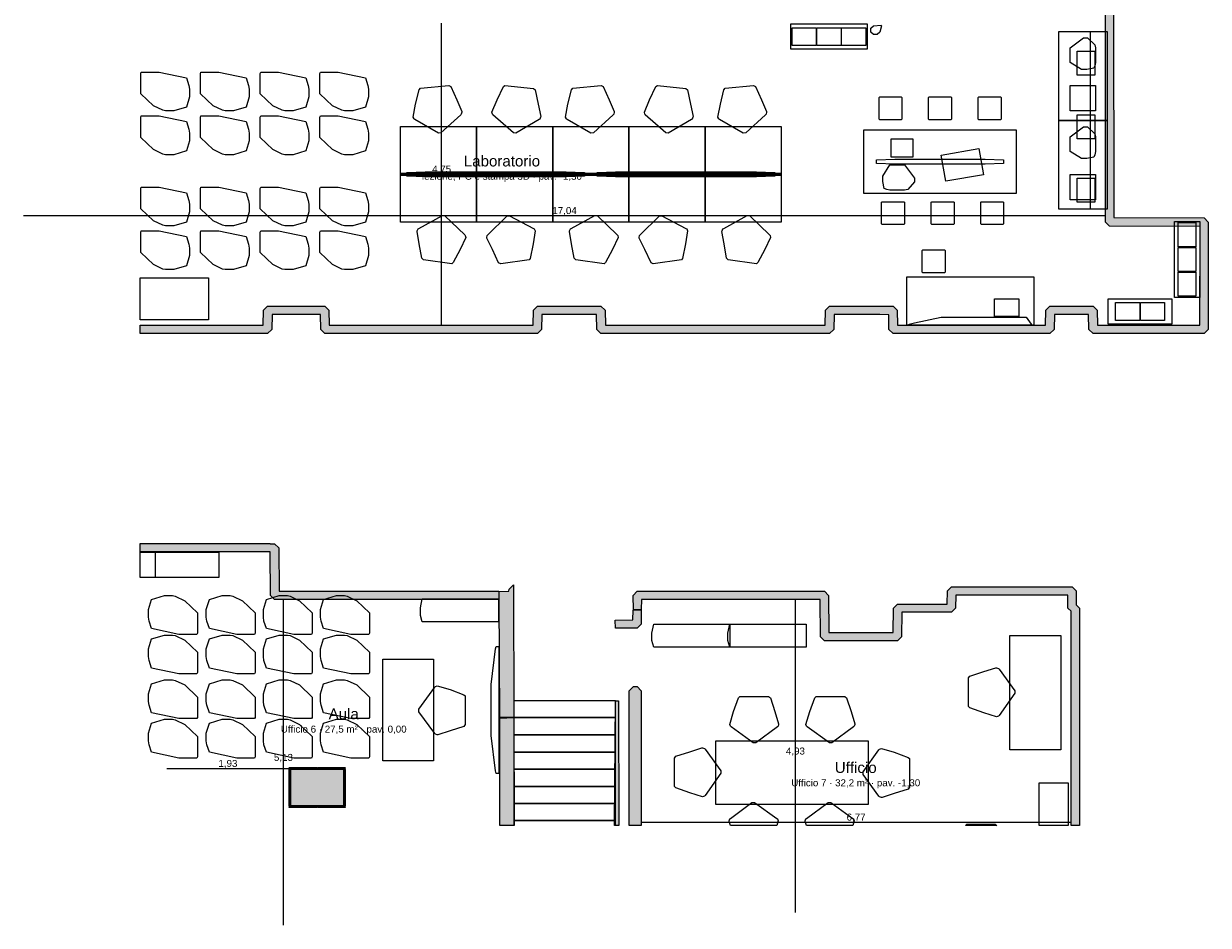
# Model space of a CAD drawing. Header units: millimetres. Extents: x -18533 to 137888, y -83624 to 7711.
# Tile 1 of 40: x -18533 to 125, y -83624 to -69428. Entities that reach past the tile are written whole.
import ezdxf
from ezdxf.enums import TextEntityAlignment as Align

# ---------------------------------------------------------------- set-up
doc = ezdxf.new("R2010")
doc.units = ezdxf.units.MM
for name, color, linetype in [('A-ARREDI', 9, 'Continuous'), ('A-MISURE', 40, 'Continuous'), ('A-MURI-ESISTENTI', 7, 'Continuous'), ('A-PILASTRI', 8, 'Continuous'), ('A-SCALE', 8, 'Continuous'), ('A-TESTI', 7, 'Continuous')]:
    doc.layers.add(name, color=color, linetype=linetype)
doc.styles.add('VISIO', font='arial.ttf')

msp = doc.modelspace()

# ---------------------------------------------------------------- hatches: boundary and pattern name
at = {"layer": 'A-MURI-ESISTENTI'}
for points in [[(-14760, -74175), (-14755, -73940), (-14690, -73875), (-13790, -73875), (-13725, -73940), (-13720, -74175), (-10510, -74175), (-10505, -73940), (-10440, -73875), (-9440, -73875), (-9375, -73940), (-9370, -74175), (-5910, -74175), (-5905, -73940), (-5840, -73875), (-4840, -73875), (-4775, -73940), (-4770, -74175), (-2440, -74175), (-2435, -73940), (-2370, -73875), (-1690, -73875), (-1625, -73940), (-1620, -74175), (-10, -74175), (-5, -72620), (-1430, -72615), (-1495, -72550), (-1495, -69220), (-1370, -69095), (-1365, -72480), (60, -72485), (125, -72550), (125, -74240), (60, -74305), (-1690, -74305), (-1755, -74240), (-1760, -74005), (-2300, -74005), (-2305, -74240), (-2370, -74305), (-4840, -74305), (-4905, -74240), (-4905, -74010), (-5050, -74005), (-5770, -74005), (-5775, -74240), (-5840, -74305), (-9440, -74305), (-9505, -74240), (-9510, -74005), (-10370, -74005), (-10375, -74240), (-10440, -74305), (-13790, -74305), (-13855, -74240), (-13860, -74005), (-14620, -74005), (-14625, -74240), (-14690, -74305), (-16700, -74305), (-16700, -74175), (-14760, -74175)], [(-14650, -77611), (-14650, -77615), (-14580, -77615), (-14515, -77680), (-14510, -78365), (-11050, -78365), (-11050, -78495), (-14580, -78495), (-14645, -78430), (-14650, -77745), (-16700, -77745), (-16700, -77611), (-14650, -77611)], [(-11035, -80350), (-11045, -78490), (-11045, -78370), (-10890, -78365), (-10885, -78330), (-10820, -78265), (-10814, -80354), (-11035, -80350)], [(-2035, -78680), (-2085, -78630), (-2090, -78425), (-3850, -78425), (-3855, -78630), (-3920, -78695), (-4700, -78695), (-4705, -79080), (-4770, -79145), (-5920, -79145), (-5985, -79080), (-5990, -78495), (-8800, -78495), (-8805, -78650), (-8930, -78655), (-8935, -78430), (-8870, -78365), (-5920, -78365), (-5855, -78430), (-5850, -79015), (-4840, -79015), (-4835, -78630), (-4770, -78565), (-3990, -78565), (-3985, -78360), (-3920, -78295), (-2020, -78295), (-1955, -78360), (-1955, -78580), (-1905, -78630), (-1905, -82050), (-2035, -82050), (-2035, -78680)], [(-9210, -78945), (-9215, -78820), (-8940, -78815), (-8935, -78660), (-8810, -78655), (-8805, -78880), (-8870, -78945), (-9210, -78945)], [(-8995, -79930), (-8930, -79865), (-8870, -79865), (-8805, -79930), (-8808, -82050), (-8995, -82050), (-8995, -79930)], [(-9214, -80088), (-9163, -80088), (-9158, -82050), (-9227, -82050), (-9214, -80088)], [(-11035, -80360), (-10814, -80354), (-10809, -82050), (-11035, -82050), (-11035, -80360)]]:
    msp.add_hatch(color=7, dxfattribs=at).paths.add_polyline_path(points)
at = {"layer": 'A-PILASTRI'}
for points in [[(-14351, -81157), (-14351, -81143), (-14347, -81139), (-13917, -81139), (-13913, -81143), (-13913, -81157), (-14351, -81157)], [(-13907, -81157), (-13907, -81143), (-13903, -81139), (-13473, -81139), (-13469, -81143), (-13469, -81157), (-13907, -81157)], [(-14333, -81745), (-14347, -81745), (-14351, -81741), (-14351, -81169), (-14347, -81165), (-14333, -81165), (-14333, -81745)], [(-14325, -81745), (-14325, -81165), (-13495, -81165), (-13495, -81745), (-14325, -81745)], [(-13487, -81165), (-13473, -81165), (-13469, -81169), (-13469, -81741), (-13473, -81745), (-13487, -81745), (-13487, -81165)], [(-13913, -81753), (-13913, -81767), (-13917, -81771), (-14347, -81771), (-14351, -81767), (-14351, -81753), (-13913, -81753)], [(-13469, -81753), (-13469, -81767), (-13473, -81771), (-13903, -81771), (-13907, -81767), (-13907, -81753), (-13469, -81753)]]:
    msp.add_hatch(color=8, dxfattribs=at).paths.add_polyline_path(points)

# ---------------------------------------------------------------- linework, layer by layer
at = {"layer": 'A-ARREDI'}
for points in [[(-5250, -69830), (-6450, -69830), (-6450, -69430), (-5250, -69430), (-5250, -69830)], [(-5250, -69830), (-6450, -69830), (-6450, -69430), (-5250, -69430), (-5250, -69830)], [(-6050, -69770), (-6430, -69770), (-6430, -69490), (-6050, -69490), (-6050, -69770)], [(-6050, -69770), (-6430, -69770), (-6430, -69490), (-6050, -69490), (-6050, -69770)], [(-6050, -69770), (-6430, -69770), (-6430, -69490), (-6050, -69490), (-6050, -69770)], [(-6050, -69770), (-6430, -69770), (-6430, -69490), (-6050, -69490), (-6050, -69770)], [(-5660, -69770), (-6040, -69770), (-6040, -69490), (-5660, -69490), (-5660, -69770)], [(-5660, -69770), (-6040, -69770), (-6040, -69490), (-5660, -69490), (-5660, -69770)], [(-5660, -69770), (-6040, -69770), (-6040, -69490), (-5660, -69490), (-5660, -69770)], [(-5660, -69770), (-6040, -69770), (-6040, -69490), (-5660, -69490), (-5660, -69770)], [(-5270, -69770), (-5650, -69770), (-5650, -69490), (-5270, -69490), (-5270, -69770)], [(-5270, -69770), (-5650, -69770), (-5650, -69490), (-5270, -69490), (-5270, -69770)], [(-5270, -69770), (-5650, -69770), (-5650, -69490), (-5270, -69490), (-5270, -69770)], [(-5270, -69770), (-5650, -69770), (-5650, -69490), (-5270, -69490), (-5270, -69770)], [(-5190, -69560), (-5190, -69500), (-5150, -69460), (-5030, -69450), (-5020, -69460), (-5050, -69560), (-5090, -69600), (-5150, -69600), (-5190, -69560)], [(-5190, -69560), (-5190, -69500), (-5150, -69460), (-5030, -69450), (-5020, -69460), (-5050, -69560), (-5090, -69600), (-5150, -69600), (-5190, -69560)], [(-1470, -69550), (-1470, -70950), (-2230, -70950), (-2230, -69550), (-1470, -69550)], [(-1470, -69550), (-1470, -70950), (-2230, -70950), (-2230, -69550), (-1470, -69550)], [(-1470, -69550), (-1470, -72350), (-1730, -72350), (-1730, -69550), (-1470, -69550)], [(-1470, -69550), (-1470, -72350), (-1730, -72350), (-1730, -69550), (-1470, -69550)], [(-1660, -70090), (-1680, -70130), (-1790, -70150), (-1870, -70150), (-2050, -70040), (-2050, -69810), (-1840, -69650), (-1780, -69650), (-1660, -69760), (-1650, -69810), (-1650, -70040), (-1660, -70090)], [(-1660, -70090), (-1680, -70130), (-1790, -70150), (-1870, -70150), (-2050, -70040), (-2050, -69810), (-1840, -69650), (-1780, -69650), (-1660, -69760), (-1650, -69810), (-1650, -70040), (-1660, -70090)], [(-1940, -70240), (-1940, -69860), (-1660, -69860), (-1660, -70240), (-1940, -70240)], [(-1940, -70240), (-1940, -69860), (-1660, -69860), (-1660, -70240), (-1940, -70240)], [(-15970, -70740), (-16170, -70800), (-16300, -70800), (-16340, -70790), (-16490, -70720), (-16690, -70530), (-16690, -70210), (-16680, -70190), (-16400, -70190), (-15970, -70280), (-15930, -70400), (-15920, -70460), (-15920, -70580), (-15970, -70740)], [(-15970, -70740), (-16170, -70800), (-16300, -70800), (-16340, -70790), (-16490, -70720), (-16690, -70530), (-16690, -70210), (-16680, -70190), (-16400, -70190), (-15970, -70280), (-15930, -70400), (-15920, -70460), (-15920, -70580), (-15970, -70740)], [(-15030, -70740), (-15230, -70800), (-15360, -70800), (-15400, -70790), (-15550, -70720), (-15750, -70530), (-15750, -70210), (-15740, -70190), (-15460, -70190), (-15030, -70280), (-14990, -70400), (-14980, -70460), (-14980, -70580), (-15030, -70740)], [(-15030, -70740), (-15230, -70800), (-15360, -70800), (-15400, -70790), (-15550, -70720), (-15750, -70530), (-15750, -70210), (-15740, -70190), (-15460, -70190), (-15030, -70280), (-14990, -70400), (-14980, -70460), (-14980, -70580), (-15030, -70740)], [(-14090, -70740), (-14290, -70800), (-14420, -70800), (-14460, -70790), (-14610, -70720), (-14810, -70530), (-14810, -70210), (-14800, -70190), (-14520, -70190), (-14090, -70280), (-14050, -70400), (-14040, -70460), (-14040, -70580), (-14090, -70740)], [(-14090, -70740), (-14290, -70800), (-14420, -70800), (-14460, -70790), (-14610, -70720), (-14810, -70530), (-14810, -70210), (-14800, -70190), (-14520, -70190), (-14090, -70280), (-14050, -70400), (-14040, -70460), (-14040, -70580), (-14090, -70740)], [(-13150, -70740), (-13350, -70800), (-13480, -70800), (-13520, -70790), (-13670, -70720), (-13870, -70530), (-13870, -70210), (-13860, -70190), (-13580, -70190), (-13150, -70280), (-13110, -70400), (-13100, -70460), (-13100, -70580), (-13150, -70740)], [(-13150, -70740), (-13350, -70800), (-13480, -70800), (-13520, -70790), (-13670, -70720), (-13870, -70530), (-13870, -70210), (-13860, -70190), (-13580, -70190), (-13150, -70280), (-13110, -70400), (-13100, -70460), (-13100, -70580), (-13150, -70740)], [(-11806, -70415), (-11713, -70626), (-11634, -70809), (-11633, -70819), (-11640, -70850), (-11648, -70861), (-11960, -71145), (-12000, -71149), (-12374, -70937), (-12385, -70928), (-12399, -70899), (-12360, -70694), (-12303, -70467), (-12285, -70445), (-11838, -70398), (-11806, -70415)], [(-11806, -70415), (-11713, -70626), (-11634, -70809), (-11633, -70819), (-11640, -70850), (-11648, -70861), (-11960, -71145), (-12000, -71149), (-12374, -70937), (-12385, -70928), (-12399, -70899), (-12360, -70694), (-12303, -70467), (-12285, -70445), (-11838, -70398), (-11806, -70415)], [(-10477, -70469), (-10430, -70695), (-10390, -70890), (-10392, -70900), (-10405, -70929), (-10416, -70938), (-10780, -71151), (-10820, -71147), (-11142, -70862), (-11151, -70851), (-11157, -70820), (-11077, -70627), (-10974, -70417), (-10952, -70399), (-10505, -70446), (-10477, -70469)], [(-10477, -70469), (-10430, -70695), (-10390, -70890), (-10392, -70900), (-10405, -70929), (-10416, -70938), (-10780, -71151), (-10820, -71147), (-11142, -70862), (-11151, -70851), (-11157, -70820), (-11077, -70627), (-10974, -70417), (-10952, -70399), (-10505, -70446), (-10477, -70469)], [(-9406, -70415), (-9313, -70626), (-9234, -70809), (-9233, -70819), (-9240, -70850), (-9248, -70861), (-9560, -71145), (-9600, -71149), (-9974, -70937), (-9985, -70928), (-9999, -70899), (-9960, -70694), (-9903, -70467), (-9885, -70445), (-9438, -70398), (-9406, -70415)], [(-9406, -70415), (-9313, -70626), (-9234, -70809), (-9233, -70819), (-9240, -70850), (-9248, -70861), (-9560, -71145), (-9600, -71149), (-9974, -70937), (-9985, -70928), (-9999, -70899), (-9960, -70694), (-9903, -70467), (-9885, -70445), (-9438, -70398), (-9406, -70415)], [(-8077, -70469), (-8030, -70695), (-7990, -70890), (-7992, -70900), (-8005, -70929), (-8016, -70938), (-8380, -71151), (-8420, -71147), (-8742, -70862), (-8751, -70851), (-8757, -70820), (-8677, -70627), (-8574, -70417), (-8552, -70399), (-8105, -70446), (-8077, -70469)], [(-8077, -70469), (-8030, -70695), (-7990, -70890), (-7992, -70900), (-8005, -70929), (-8016, -70938), (-8380, -71151), (-8420, -71147), (-8742, -70862), (-8751, -70851), (-8757, -70820), (-8677, -70627), (-8574, -70417), (-8552, -70399), (-8105, -70446), (-8077, -70469)], [(-7006, -70415), (-6913, -70626), (-6834, -70809), (-6833, -70819), (-6840, -70850), (-6848, -70861), (-7160, -71145), (-7200, -71149), (-7574, -70937), (-7585, -70928), (-7599, -70899), (-7560, -70694), (-7503, -70467), (-7485, -70445), (-7038, -70398), (-7006, -70415)], [(-7006, -70415), (-6913, -70626), (-6834, -70809), (-6833, -70819), (-6840, -70850), (-6848, -70861), (-7160, -71145), (-7200, -71149), (-7574, -70937), (-7585, -70928), (-7599, -70899), (-7560, -70694), (-7503, -70467), (-7485, -70445), (-7038, -70398), (-7006, -70415)], [(-1650, -70800), (-2050, -70800), (-2050, -70400), (-1650, -70400), (-1650, -70800)], [(-1650, -70800), (-2050, -70800), (-2050, -70400), (-1650, -70400), (-1650, -70800)], [(-5060, -70930), (-5060, -70590), (-5050, -70580), (-4710, -70580), (-4700, -70590), (-4700, -70930), (-4710, -70940), (-5050, -70940), (-5060, -70930)], [(-5060, -70930), (-5060, -70590), (-5050, -70580), (-4710, -70580), (-4700, -70590), (-4700, -70930), (-4710, -70940), (-5050, -70940), (-5060, -70930)], [(-4280, -70930), (-4280, -70590), (-4270, -70580), (-3930, -70580), (-3920, -70590), (-3920, -70930), (-3930, -70940), (-4270, -70940), (-4280, -70930)], [(-4280, -70930), (-4280, -70590), (-4270, -70580), (-3930, -70580), (-3920, -70590), (-3920, -70930), (-3930, -70940), (-4270, -70940), (-4280, -70930)], [(-3500, -70930), (-3500, -70590), (-3490, -70580), (-3150, -70580), (-3140, -70590), (-3140, -70930), (-3150, -70940), (-3490, -70940), (-3500, -70930)], [(-3500, -70930), (-3500, -70590), (-3490, -70580), (-3150, -70580), (-3140, -70590), (-3140, -70930), (-3150, -70940), (-3490, -70940), (-3500, -70930)], [(-15970, -71430), (-16170, -71490), (-16300, -71490), (-16340, -71480), (-16490, -71410), (-16690, -71220), (-16690, -70900), (-16680, -70880), (-16400, -70880), (-15970, -70970), (-15930, -71090), (-15920, -71150), (-15920, -71270), (-15970, -71430)], [(-15970, -71430), (-16170, -71490), (-16300, -71490), (-16340, -71480), (-16490, -71410), (-16690, -71220), (-16690, -70900), (-16680, -70880), (-16400, -70880), (-15970, -70970), (-15930, -71090), (-15920, -71150), (-15920, -71270), (-15970, -71430)], [(-15030, -71430), (-15230, -71490), (-15360, -71490), (-15400, -71480), (-15550, -71410), (-15750, -71220), (-15750, -70900), (-15740, -70880), (-15460, -70880), (-15030, -70970), (-14990, -71090), (-14980, -71150), (-14980, -71270), (-15030, -71430)], [(-15030, -71430), (-15230, -71490), (-15360, -71490), (-15400, -71480), (-15550, -71410), (-15750, -71220), (-15750, -70900), (-15740, -70880), (-15460, -70880), (-15030, -70970), (-14990, -71090), (-14980, -71150), (-14980, -71270), (-15030, -71430)], [(-14090, -71430), (-14290, -71490), (-14420, -71490), (-14460, -71480), (-14610, -71410), (-14810, -71220), (-14810, -70900), (-14800, -70880), (-14520, -70880), (-14090, -70970), (-14050, -71090), (-14040, -71150), (-14040, -71270), (-14090, -71430)], [(-14090, -71430), (-14290, -71490), (-14420, -71490), (-14460, -71480), (-14610, -71410), (-14810, -71220), (-14810, -70900), (-14800, -70880), (-14520, -70880), (-14090, -70970), (-14050, -71090), (-14040, -71150), (-14040, -71270), (-14090, -71430)], [(-13150, -71430), (-13350, -71490), (-13480, -71490), (-13520, -71480), (-13670, -71410), (-13870, -71220), (-13870, -70900), (-13860, -70880), (-13580, -70880), (-13150, -70970), (-13110, -71090), (-13100, -71150), (-13100, -71270), (-13150, -71430)], [(-13150, -71430), (-13350, -71490), (-13480, -71490), (-13520, -71480), (-13670, -71410), (-13870, -71220), (-13870, -70900), (-13860, -70880), (-13580, -70880), (-13150, -70970), (-13110, -71090), (-13100, -71150), (-13100, -71270), (-13150, -71430)], [(-1940, -71240), (-1940, -70860), (-1660, -70860), (-1660, -71240), (-1940, -71240)], [(-1940, -71240), (-1940, -70860), (-1660, -70860), (-1660, -71240), (-1940, -71240)], [(-11400, -71805), (-12600, -71805), (-12600, -71045), (-11400, -71045), (-11400, -71805)], [(-11400, -71805), (-12600, -71805), (-12600, -71045), (-11400, -71045), (-11400, -71805)], [(-10200, -71805), (-11400, -71805), (-11400, -71045), (-10200, -71045), (-10200, -71805)], [(-10200, -71805), (-11400, -71805), (-11400, -71045), (-10200, -71045), (-10200, -71805)], [(-9000, -71805), (-10200, -71805), (-10200, -71045), (-9000, -71045), (-9000, -71805)], [(-9000, -71805), (-10200, -71805), (-10200, -71045), (-9000, -71045), (-9000, -71805)], [(-7800, -71805), (-9000, -71805), (-9000, -71045), (-7800, -71045), (-7800, -71805)], [(-7800, -71805), (-9000, -71805), (-9000, -71045), (-7800, -71045), (-7800, -71805)], [(-6600, -71805), (-7800, -71805), (-7800, -71045), (-6600, -71045), (-6600, -71805)], [(-6600, -71805), (-7800, -71805), (-7800, -71045), (-6600, -71045), (-6600, -71805)], [(-1470, -70950), (-1470, -72350), (-2230, -72350), (-2230, -70950), (-1470, -70950)], [(-1470, -70950), (-1470, -72350), (-2230, -72350), (-2230, -70950), (-1470, -70950)], [(-1660, -71490), (-1680, -71530), (-1790, -71550), (-1870, -71550), (-2050, -71440), (-2050, -71210), (-1840, -71050), (-1780, -71050), (-1660, -71160), (-1650, -71210), (-1650, -71440), (-1660, -71490)], [(-1660, -71490), (-1680, -71530), (-1790, -71550), (-1870, -71550), (-2050, -71440), (-2050, -71210), (-1840, -71050), (-1780, -71050), (-1660, -71160), (-1650, -71210), (-1650, -71440), (-1660, -71490)], [(-5300, -71100), (-2900, -71100), (-2900, -72100), (-5300, -72100), (-5300, -71100)], [(-5300, -71100), (-2900, -71100), (-2900, -72100), (-5300, -72100), (-5300, -71100)], [(-4530, -71530), (-4870, -71530), (-4870, -71240), (-4530, -71240), (-4530, -71530)], [(-4530, -71530), (-4870, -71530), (-4870, -71240), (-4530, -71240), (-4530, -71530)], [(-4082, -71495), (-3491, -71391), (-3418, -71805), (-4009, -71909), (-4082, -71495)], [(-4082, -71495), (-3491, -71391), (-3418, -71805), (-4009, -71909), (-4082, -71495)], [(-5100, -71630), (-5100, -71570), (-4810, -71560), (-3390, -71560), (-3100, -71570), (-3100, -71630), (-3390, -71640), (-4810, -71640), (-5100, -71630)], [(-5100, -71630), (-5100, -71570), (-4810, -71560), (-3390, -71560), (-3100, -71570), (-3100, -71630), (-3390, -71640), (-4810, -71640), (-5100, -71630)], [(-12600, -71780), (-11400, -71780), (-11400, -71820), (-12600, -71820), (-12600, -71780)], [(-12600, -71780), (-11400, -71780), (-11400, -71820), (-12600, -71820), (-12600, -71780)], [(-12600, -71795), (-11400, -71795), (-11400, -72555), (-12600, -72555), (-12600, -71795)], [(-12600, -71795), (-11400, -71795), (-11400, -72555), (-12600, -72555), (-12600, -71795)], [(-12500, -71830), (-12500, -71770), (-12210, -71760), (-9990, -71760), (-9700, -71770), (-9700, -71830), (-9990, -71840), (-12210, -71840), (-12500, -71830)], [(-12500, -71830), (-12500, -71770), (-12210, -71760), (-9990, -71760), (-9700, -71770), (-9700, -71830), (-9990, -71840), (-12210, -71840), (-12500, -71830)], [(-11400, -71780), (-10200, -71780), (-10200, -71820), (-11400, -71820), (-11400, -71780)], [(-11400, -71780), (-10200, -71780), (-10200, -71820), (-11400, -71820), (-11400, -71780)], [(-11400, -71795), (-10200, -71795), (-10200, -72555), (-11400, -72555), (-11400, -71795)], [(-11400, -71795), (-10200, -71795), (-10200, -72555), (-11400, -72555), (-11400, -71795)], [(-10200, -71780), (-9000, -71780), (-9000, -71820), (-10200, -71820), (-10200, -71780)], [(-10200, -71780), (-9000, -71780), (-9000, -71820), (-10200, -71820), (-10200, -71780)], [(-10200, -71795), (-9000, -71795), (-9000, -72555), (-10200, -72555), (-10200, -71795)], [(-10200, -71795), (-9000, -71795), (-9000, -72555), (-10200, -72555), (-10200, -71795)], [(-9500, -71830), (-9500, -71770), (-9210, -71760), (-6990, -71760), (-6700, -71770), (-6700, -71830), (-6990, -71840), (-9210, -71840), (-9500, -71830)], [(-9500, -71830), (-9500, -71770), (-9210, -71760), (-6990, -71760), (-6700, -71770), (-6700, -71830), (-6990, -71840), (-9210, -71840), (-9500, -71830)], [(-9000, -71780), (-7800, -71780), (-7800, -71820), (-9000, -71820), (-9000, -71780)], [(-9000, -71780), (-7800, -71780), (-7800, -71820), (-9000, -71820), (-9000, -71780)], [(-9000, -71795), (-7800, -71795), (-7800, -72555), (-9000, -72555), (-9000, -71795)], [(-9000, -71795), (-7800, -71795), (-7800, -72555), (-9000, -72555), (-9000, -71795)], [(-7800, -71780), (-6600, -71780), (-6600, -71820), (-7800, -71820), (-7800, -71780)], [(-7800, -71780), (-6600, -71780), (-6600, -71820), (-7800, -71820), (-7800, -71780)], [(-7800, -71795), (-6600, -71795), (-6600, -72555), (-7800, -72555), (-7800, -71795)], [(-7800, -71795), (-6600, -71795), (-6600, -72555), (-7800, -72555), (-7800, -71795)], [(-4940, -72040), (-4980, -72020), (-5000, -71910), (-5000, -71830), (-4890, -71650), (-4660, -71650), (-4500, -71860), (-4500, -71920), (-4610, -72040), (-4660, -72050), (-4890, -72050), (-4940, -72040)], [(-4940, -72040), (-4980, -72020), (-5000, -71910), (-5000, -71830), (-4890, -71650), (-4660, -71650), (-4500, -71860), (-4500, -71920), (-4610, -72040), (-4660, -72050), (-4890, -72050), (-4940, -72040)], [(-1650, -72200), (-2050, -72200), (-2050, -71800), (-1650, -71800), (-1650, -72200)], [(-1650, -72200), (-2050, -72200), (-2050, -71800), (-1650, -71800), (-1650, -72200)], [(-15970, -72550), (-16170, -72610), (-16300, -72610), (-16340, -72600), (-16490, -72530), (-16690, -72340), (-16690, -72020), (-16680, -72000), (-16400, -72000), (-15970, -72090), (-15930, -72210), (-15920, -72270), (-15920, -72390), (-15970, -72550)], [(-15970, -72550), (-16170, -72610), (-16300, -72610), (-16340, -72600), (-16490, -72530), (-16690, -72340), (-16690, -72020), (-16680, -72000), (-16400, -72000), (-15970, -72090), (-15930, -72210), (-15920, -72270), (-15920, -72390), (-15970, -72550)], [(-15030, -72550), (-15230, -72610), (-15360, -72610), (-15400, -72600), (-15550, -72530), (-15750, -72340), (-15750, -72020), (-15740, -72000), (-15460, -72000), (-15030, -72090), (-14990, -72210), (-14980, -72270), (-14980, -72390), (-15030, -72550)], [(-15030, -72550), (-15230, -72610), (-15360, -72610), (-15400, -72600), (-15550, -72530), (-15750, -72340), (-15750, -72020), (-15740, -72000), (-15460, -72000), (-15030, -72090), (-14990, -72210), (-14980, -72270), (-14980, -72390), (-15030, -72550)], [(-14090, -72550), (-14290, -72610), (-14420, -72610), (-14460, -72600), (-14610, -72530), (-14810, -72340), (-14810, -72020), (-14800, -72000), (-14520, -72000), (-14090, -72090), (-14050, -72210), (-14040, -72270), (-14040, -72390), (-14090, -72550)], [(-14090, -72550), (-14290, -72610), (-14420, -72610), (-14460, -72600), (-14610, -72530), (-14810, -72340), (-14810, -72020), (-14800, -72000), (-14520, -72000), (-14090, -72090), (-14050, -72210), (-14040, -72270), (-14040, -72390), (-14090, -72550)], [(-13150, -72550), (-13350, -72610), (-13480, -72610), (-13520, -72600), (-13670, -72530), (-13870, -72340), (-13870, -72020), (-13860, -72000), (-13580, -72000), (-13150, -72090), (-13110, -72210), (-13100, -72270), (-13100, -72390), (-13150, -72550)], [(-13150, -72550), (-13350, -72610), (-13480, -72610), (-13520, -72600), (-13670, -72530), (-13870, -72340), (-13870, -72020), (-13860, -72000), (-13580, -72000), (-13150, -72090), (-13110, -72210), (-13100, -72270), (-13100, -72390), (-13150, -72550)], [(-1940, -72240), (-1940, -71860), (-1660, -71860), (-1660, -72240), (-1940, -72240)], [(-1940, -72240), (-1940, -71860), (-1660, -71860), (-1660, -72240), (-1940, -72240)], [(-5020, -72580), (-5020, -72240), (-5010, -72230), (-4670, -72230), (-4660, -72240), (-4660, -72580), (-4670, -72590), (-5010, -72590), (-5020, -72580)], [(-5020, -72580), (-5020, -72240), (-5010, -72230), (-4670, -72230), (-4660, -72240), (-4660, -72580), (-4670, -72590), (-5010, -72590), (-5020, -72580)], [(-4240, -72580), (-4240, -72240), (-4230, -72230), (-3890, -72230), (-3880, -72240), (-3880, -72580), (-3890, -72590), (-4230, -72590), (-4240, -72580)], [(-4240, -72580), (-4240, -72240), (-4230, -72230), (-3890, -72230), (-3880, -72240), (-3880, -72580), (-3890, -72590), (-4230, -72590), (-4240, -72580)], [(-3460, -72580), (-3460, -72240), (-3450, -72230), (-3110, -72230), (-3100, -72240), (-3100, -72580), (-3110, -72590), (-3450, -72590), (-3460, -72580)], [(-3460, -72580), (-3460, -72240), (-3450, -72230), (-3110, -72230), (-3100, -72240), (-3100, -72580), (-3110, -72590), (-3450, -72590), (-3460, -72580)], [(-12263, -73121), (-12302, -72893), (-12335, -72697), (-12334, -72687), (-12320, -72658), (-12308, -72650), (-11937, -72450), (-11897, -72455), (-11585, -72751), (-11577, -72763), (-11571, -72794), (-11658, -72983), (-11768, -73190), (-11791, -73207), (-12236, -73145), (-12263, -73121)], [(-12263, -73121), (-12302, -72893), (-12335, -72697), (-12334, -72687), (-12320, -72658), (-12308, -72650), (-11937, -72450), (-11897, -72455), (-11585, -72751), (-11577, -72763), (-11571, -72794), (-11658, -72983), (-11768, -73190), (-11791, -73207), (-12236, -73145), (-12263, -73121)], [(-11052, -73193), (-11151, -72985), (-11237, -72805), (-11239, -72795), (-11233, -72764), (-11224, -72753), (-10923, -72458), (-10883, -72452), (-10502, -72651), (-10490, -72660), (-10476, -72688), (-10508, -72894), (-10556, -73123), (-10573, -73146), (-11019, -73209), (-11052, -73193)], [(-11052, -73193), (-11151, -72985), (-11237, -72805), (-11239, -72795), (-11233, -72764), (-11224, -72753), (-10923, -72458), (-10883, -72452), (-10502, -72651), (-10490, -72660), (-10476, -72688), (-10508, -72894), (-10556, -73123), (-10573, -73146), (-11019, -73209), (-11052, -73193)], [(-9863, -73121), (-9902, -72893), (-9935, -72697), (-9934, -72687), (-9920, -72658), (-9908, -72650), (-9537, -72450), (-9497, -72455), (-9185, -72751), (-9177, -72763), (-9171, -72794), (-9258, -72983), (-9368, -73190), (-9391, -73207), (-9836, -73145), (-9863, -73121)], [(-9863, -73121), (-9902, -72893), (-9935, -72697), (-9934, -72687), (-9920, -72658), (-9908, -72650), (-9537, -72450), (-9497, -72455), (-9185, -72751), (-9177, -72763), (-9171, -72794), (-9258, -72983), (-9368, -73190), (-9391, -73207), (-9836, -73145), (-9863, -73121)], [(-8652, -73193), (-8751, -72985), (-8837, -72805), (-8839, -72795), (-8833, -72764), (-8824, -72753), (-8523, -72458), (-8483, -72452), (-8102, -72651), (-8090, -72660), (-8076, -72688), (-8108, -72894), (-8156, -73123), (-8173, -73146), (-8619, -73209), (-8652, -73193)], [(-8652, -73193), (-8751, -72985), (-8837, -72805), (-8839, -72795), (-8833, -72764), (-8824, -72753), (-8523, -72458), (-8483, -72452), (-8102, -72651), (-8090, -72660), (-8076, -72688), (-8108, -72894), (-8156, -73123), (-8173, -73146), (-8619, -73209), (-8652, -73193)], [(-7463, -73121), (-7502, -72893), (-7535, -72697), (-7534, -72687), (-7520, -72658), (-7508, -72650), (-7137, -72450), (-7097, -72455), (-6785, -72751), (-6777, -72763), (-6771, -72794), (-6858, -72983), (-6968, -73190), (-6991, -73207), (-7436, -73145), (-7463, -73121)], [(-7463, -73121), (-7502, -72893), (-7535, -72697), (-7534, -72687), (-7520, -72658), (-7508, -72650), (-7137, -72450), (-7097, -72455), (-6785, -72751), (-6777, -72763), (-6771, -72794), (-6858, -72983), (-6968, -73190), (-6991, -73207), (-7436, -73145), (-7463, -73121)], [(-10, -72540), (-10, -73740), (-410, -73740), (-410, -72540), (-10, -72540)], [(-10, -72540), (-10, -73740), (-410, -73740), (-410, -72540), (-10, -72540)], [(-70, -72560), (-70, -72940), (-350, -72940), (-350, -72560), (-70, -72560)], [(-70, -72560), (-70, -72940), (-350, -72940), (-350, -72560), (-70, -72560)], [(-70, -72560), (-70, -72940), (-350, -72940), (-350, -72560), (-70, -72560)], [(-70, -72560), (-70, -72940), (-350, -72940), (-350, -72560), (-70, -72560)], [(-15970, -73240), (-16170, -73300), (-16300, -73300), (-16340, -73290), (-16490, -73220), (-16690, -73030), (-16690, -72710), (-16680, -72690), (-16400, -72690), (-15970, -72780), (-15930, -72900), (-15920, -72960), (-15920, -73080), (-15970, -73240)], [(-15970, -73240), (-16170, -73300), (-16300, -73300), (-16340, -73290), (-16490, -73220), (-16690, -73030), (-16690, -72710), (-16680, -72690), (-16400, -72690), (-15970, -72780), (-15930, -72900), (-15920, -72960), (-15920, -73080), (-15970, -73240)], [(-15030, -73240), (-15230, -73300), (-15360, -73300), (-15400, -73290), (-15550, -73220), (-15750, -73030), (-15750, -72710), (-15740, -72690), (-15460, -72690), (-15030, -72780), (-14990, -72900), (-14980, -72960), (-14980, -73080), (-15030, -73240)], [(-15030, -73240), (-15230, -73300), (-15360, -73300), (-15400, -73290), (-15550, -73220), (-15750, -73030), (-15750, -72710), (-15740, -72690), (-15460, -72690), (-15030, -72780), (-14990, -72900), (-14980, -72960), (-14980, -73080), (-15030, -73240)], [(-14090, -73240), (-14290, -73300), (-14420, -73300), (-14460, -73290), (-14610, -73220), (-14810, -73030), (-14810, -72710), (-14800, -72690), (-14520, -72690), (-14090, -72780), (-14050, -72900), (-14040, -72960), (-14040, -73080), (-14090, -73240)], [(-14090, -73240), (-14290, -73300), (-14420, -73300), (-14460, -73290), (-14610, -73220), (-14810, -73030), (-14810, -72710), (-14800, -72690), (-14520, -72690), (-14090, -72780), (-14050, -72900), (-14040, -72960), (-14040, -73080), (-14090, -73240)], [(-13150, -73240), (-13350, -73300), (-13480, -73300), (-13520, -73290), (-13670, -73220), (-13870, -73030), (-13870, -72710), (-13860, -72690), (-13580, -72690), (-13150, -72780), (-13110, -72900), (-13100, -72960), (-13100, -73080), (-13150, -73240)], [(-13150, -73240), (-13350, -73300), (-13480, -73300), (-13520, -73290), (-13670, -73220), (-13870, -73030), (-13870, -72710), (-13860, -72690), (-13580, -72690), (-13150, -72780), (-13110, -72900), (-13100, -72960), (-13100, -73080), (-13150, -73240)], [(-70, -72950), (-70, -73330), (-350, -73330), (-350, -72950), (-70, -72950)], [(-70, -72950), (-70, -73330), (-350, -73330), (-350, -72950), (-70, -72950)], [(-70, -72950), (-70, -73330), (-350, -73330), (-350, -72950), (-70, -72950)], [(-70, -72950), (-70, -73330), (-350, -73330), (-350, -72950), (-70, -72950)], [(-4380, -73340), (-4380, -73000), (-4370, -72990), (-4030, -72990), (-4020, -73000), (-4020, -73340), (-4030, -73350), (-4370, -73350), (-4380, -73340)], [(-4380, -73340), (-4380, -73000), (-4370, -72990), (-4030, -72990), (-4020, -73000), (-4020, -73340), (-4030, -73350), (-4370, -73350), (-4380, -73340)], [(-15620, -74090), (-16700, -74090), (-16700, -73430), (-15620, -73430), (-15620, -74090)], [(-15620, -74090), (-16700, -74090), (-16700, -73430), (-15620, -73430), (-15620, -74090)], [(-2625, -74175), (-4625, -74175), (-4625, -73415), (-2625, -73415), (-2625, -74175)], [(-2625, -74175), (-4625, -74175), (-4625, -73415), (-2625, -73415), (-2625, -74175)], [(-70, -73340), (-70, -73720), (-350, -73720), (-350, -73340), (-70, -73340)], [(-70, -73340), (-70, -73720), (-350, -73720), (-350, -73340), (-70, -73340)], [(-70, -73340), (-70, -73720), (-350, -73720), (-350, -73340), (-70, -73340)], [(-70, -73340), (-70, -73720), (-350, -73720), (-350, -73340), (-70, -73340)], [(-3240, -73760), (-2860, -73760), (-2860, -74040), (-3240, -74040), (-3240, -73760)], [(-3240, -73760), (-2860, -73760), (-2860, -74040), (-3240, -74040), (-3240, -73760)], [(-1450, -73760), (-450, -73760), (-450, -74160), (-1450, -74160), (-1450, -73760)], [(-1450, -73760), (-450, -73760), (-450, -74160), (-1450, -74160), (-1450, -73760)], [(-1335, -73820), (-955, -73820), (-955, -74100), (-1335, -74100), (-1335, -73820)], [(-1335, -73820), (-955, -73820), (-955, -74100), (-1335, -74100), (-1335, -73820)], [(-1335, -73820), (-955, -73820), (-955, -74100), (-1335, -74100), (-1335, -73820)], [(-1335, -73820), (-955, -73820), (-955, -74100), (-1335, -74100), (-1335, -73820)], [(-945, -73820), (-565, -73820), (-565, -74100), (-945, -74100), (-945, -73820)], [(-945, -73820), (-565, -73820), (-565, -74100), (-945, -74100), (-945, -73820)], [(-945, -73820), (-565, -73820), (-565, -74100), (-945, -74100), (-945, -73820)], [(-945, -73820), (-565, -73820), (-565, -74100), (-945, -74100), (-945, -73820)], [(-2665, -74160), (-2665, -74180), (-4585, -74180), (-4585, -74160), (-4505, -74140), (-4085, -74050), (-2745, -74050), (-2665, -74160)], [(-2665, -74160), (-2665, -74180), (-4585, -74180), (-4585, -74160), (-4505, -74140), (-4085, -74050), (-2745, -74050), (-2665, -74160)], [(-16460, -77749), (-16460, -78149), (-16700, -78149), (-16700, -77749), (-16460, -77749)], [(-16460, -77749), (-16460, -78149), (-16700, -78149), (-16700, -77749), (-16460, -77749)], [(-16459, -77749), (-15459, -77749), (-15459, -78149), (-16459, -78149), (-16459, -77749)], [(-16459, -77749), (-15459, -77749), (-15459, -78149), (-16459, -78149), (-16459, -77749)], [(-16517, -78493), (-16317, -78433), (-16187, -78433), (-16147, -78443), (-15997, -78513), (-15797, -78703), (-15797, -79023), (-15807, -79043), (-16087, -79043), (-16517, -78953), (-16557, -78833), (-16567, -78773), (-16567, -78653), (-16517, -78493)], [(-16517, -78493), (-16317, -78433), (-16187, -78433), (-16147, -78443), (-15997, -78513), (-15797, -78703), (-15797, -79023), (-15807, -79043), (-16087, -79043), (-16517, -78953), (-16557, -78833), (-16567, -78773), (-16567, -78653), (-16517, -78493)], [(-15608, -78493), (-15408, -78433), (-15278, -78433), (-15238, -78443), (-15088, -78513), (-14888, -78703), (-14888, -79023), (-14898, -79043), (-15178, -79043), (-15608, -78953), (-15648, -78833), (-15658, -78773), (-15658, -78653), (-15608, -78493)], [(-15608, -78493), (-15408, -78433), (-15278, -78433), (-15238, -78443), (-15088, -78513), (-14888, -78703), (-14888, -79023), (-14898, -79043), (-15178, -79043), (-15608, -78953), (-15648, -78833), (-15658, -78773), (-15658, -78653), (-15608, -78493)], [(-14708, -78493), (-14508, -78433), (-14378, -78433), (-14338, -78443), (-14188, -78513), (-13988, -78703), (-13988, -79023), (-13998, -79043), (-14278, -79043), (-14708, -78953), (-14748, -78833), (-14758, -78773), (-14758, -78653), (-14708, -78493)], [(-14708, -78493), (-14508, -78433), (-14378, -78433), (-14338, -78443), (-14188, -78513), (-13988, -78703), (-13988, -79023), (-13998, -79043), (-14278, -79043), (-14708, -78953), (-14748, -78833), (-14758, -78773), (-14758, -78653), (-14708, -78493)], [(-13808, -78493), (-13608, -78433), (-13478, -78433), (-13438, -78443), (-13288, -78513), (-13088, -78703), (-13088, -79023), (-13098, -79043), (-13378, -79043), (-13808, -78953), (-13848, -78833), (-13858, -78773), (-13858, -78653), (-13808, -78493)], [(-13808, -78493), (-13608, -78433), (-13478, -78433), (-13438, -78443), (-13288, -78513), (-13088, -78703), (-13088, -79023), (-13098, -79043), (-13378, -79043), (-13808, -78953), (-13848, -78833), (-13858, -78773), (-13858, -78653), (-13808, -78493)], [(-11054, -78845), (-12254, -78845), (-12284, -78745), (-12284, -78625), (-12254, -78485), (-11054, -78485), (-11054, -78845)], [(-11054, -78845), (-12254, -78845), (-12284, -78745), (-12284, -78625), (-12254, -78485), (-11054, -78485), (-11054, -78845)], [(-7410, -79242), (-8610, -79242), (-8640, -79142), (-8640, -79022), (-8610, -78882), (-7410, -78882), (-7410, -79242)], [(-7410, -79242), (-8610, -79242), (-8640, -79142), (-8640, -79022), (-8610, -78882), (-7410, -78882), (-7410, -79242)], [(-6210, -79242), (-7410, -79242), (-7440, -79142), (-7440, -79022), (-7410, -78882), (-6210, -78882), (-6210, -79242)], [(-6210, -79242), (-7410, -79242), (-7440, -79142), (-7440, -79022), (-7410, -78882), (-6210, -78882), (-6210, -79242)], [(-16517, -79113), (-16317, -79053), (-16187, -79053), (-16147, -79063), (-15997, -79133), (-15797, -79323), (-15797, -79643), (-15807, -79663), (-16087, -79663), (-16517, -79573), (-16557, -79453), (-16567, -79393), (-16567, -79273), (-16517, -79113)], [(-16517, -79113), (-16317, -79053), (-16187, -79053), (-16147, -79063), (-15997, -79133), (-15797, -79323), (-15797, -79643), (-15807, -79663), (-16087, -79663), (-16517, -79573), (-16557, -79453), (-16567, -79393), (-16567, -79273), (-16517, -79113)], [(-15608, -79113), (-15408, -79053), (-15278, -79053), (-15238, -79063), (-15088, -79133), (-14888, -79323), (-14888, -79643), (-14898, -79663), (-15178, -79663), (-15608, -79573), (-15648, -79453), (-15658, -79393), (-15658, -79273), (-15608, -79113)], [(-15608, -79113), (-15408, -79053), (-15278, -79053), (-15238, -79063), (-15088, -79133), (-14888, -79323), (-14888, -79643), (-14898, -79663), (-15178, -79663), (-15608, -79573), (-15648, -79453), (-15658, -79393), (-15658, -79273), (-15608, -79113)], [(-14708, -79113), (-14508, -79053), (-14378, -79053), (-14338, -79063), (-14188, -79133), (-13988, -79323), (-13988, -79643), (-13998, -79663), (-14278, -79663), (-14708, -79573), (-14748, -79453), (-14758, -79393), (-14758, -79273), (-14708, -79113)], [(-14708, -79113), (-14508, -79053), (-14378, -79053), (-14338, -79063), (-14188, -79133), (-13988, -79323), (-13988, -79643), (-13998, -79663), (-14278, -79663), (-14708, -79573), (-14748, -79453), (-14758, -79393), (-14758, -79273), (-14708, -79113)], [(-13808, -79113), (-13608, -79053), (-13478, -79053), (-13438, -79063), (-13288, -79133), (-13088, -79323), (-13088, -79643), (-13098, -79663), (-13378, -79663), (-13808, -79573), (-13848, -79453), (-13858, -79393), (-13858, -79273), (-13808, -79113)], [(-13808, -79113), (-13608, -79053), (-13478, -79053), (-13438, -79063), (-13288, -79133), (-13088, -79323), (-13088, -79643), (-13098, -79663), (-13378, -79663), (-13808, -79573), (-13848, -79453), (-13858, -79393), (-13858, -79273), (-13808, -79113)], [(-2200, -79060), (-2200, -80860), (-3000, -80860), (-3000, -79060), (-2200, -79060)], [(-2200, -79060), (-2200, -80860), (-3000, -80860), (-3000, -79060), (-2200, -79060)], [(-11089, -81233), (-11099, -81193), (-11169, -80633), (-11169, -79833), (-11099, -79273), (-11089, -79233), (-11049, -79233), (-11049, -81233), (-11089, -81233)], [(-11089, -81233), (-11099, -81193), (-11169, -80633), (-11169, -79833), (-11099, -79273), (-11089, -79233), (-11049, -79233), (-11049, -81233), (-11089, -81233)], [(-12878, -81033), (-12878, -79433), (-12078, -79433), (-12078, -81033), (-12878, -81033)], [(-12878, -81033), (-12878, -79433), (-12078, -79433), (-12078, -81033), (-12878, -81033)], [(-3630, -79700), (-3410, -79630), (-3220, -79570), (-3210, -79570), (-3180, -79580), (-3170, -79590), (-2920, -79930), (-2920, -79970), (-3170, -80320), (-3180, -80330), (-3210, -80340), (-3410, -80280), (-3630, -80200), (-3650, -80180), (-3650, -79730), (-3630, -79700)], [(-3630, -79700), (-3410, -79630), (-3220, -79570), (-3210, -79570), (-3180, -79580), (-3170, -79590), (-2920, -79930), (-2920, -79970), (-3170, -80320), (-3180, -80330), (-3210, -80340), (-3410, -80280), (-3630, -80200), (-3650, -80180), (-3650, -79730), (-3630, -79700)], [(-16517, -79820), (-16317, -79760), (-16187, -79760), (-16147, -79770), (-15997, -79840), (-15797, -80030), (-15797, -80350), (-15807, -80370), (-16087, -80370), (-16517, -80280), (-16557, -80160), (-16567, -80100), (-16567, -79980), (-16517, -79820)], [(-16517, -79820), (-16317, -79760), (-16187, -79760), (-16147, -79770), (-15997, -79840), (-15797, -80030), (-15797, -80350), (-15807, -80370), (-16087, -80370), (-16517, -80280), (-16557, -80160), (-16567, -80100), (-16567, -79980), (-16517, -79820)], [(-15608, -79820), (-15408, -79760), (-15278, -79760), (-15238, -79770), (-15088, -79840), (-14888, -80030), (-14888, -80350), (-14898, -80370), (-15178, -80370), (-15608, -80280), (-15648, -80160), (-15658, -80100), (-15658, -79980), (-15608, -79820)], [(-15608, -79820), (-15408, -79760), (-15278, -79760), (-15238, -79770), (-15088, -79840), (-14888, -80030), (-14888, -80350), (-14898, -80370), (-15178, -80370), (-15608, -80280), (-15648, -80160), (-15658, -80100), (-15658, -79980), (-15608, -79820)], [(-14708, -79820), (-14508, -79760), (-14378, -79760), (-14338, -79770), (-14188, -79840), (-13988, -80030), (-13988, -80350), (-13998, -80370), (-14278, -80370), (-14708, -80280), (-14748, -80160), (-14758, -80100), (-14758, -79980), (-14708, -79820)], [(-14708, -79820), (-14508, -79760), (-14378, -79760), (-14338, -79770), (-14188, -79840), (-13988, -80030), (-13988, -80350), (-13998, -80370), (-14278, -80370), (-14708, -80280), (-14748, -80160), (-14758, -80100), (-14758, -79980), (-14708, -79820)], [(-13808, -79820), (-13608, -79760), (-13478, -79760), (-13438, -79770), (-13288, -79840), (-13088, -80030), (-13088, -80350), (-13098, -80370), (-13378, -80370), (-13808, -80280), (-13848, -80160), (-13858, -80100), (-13858, -79980), (-13808, -79820)], [(-13808, -79820), (-13608, -79760), (-13478, -79760), (-13438, -79770), (-13288, -79840), (-13088, -80030), (-13088, -80350), (-13098, -80370), (-13378, -80370), (-13808, -80280), (-13848, -80160), (-13858, -80100), (-13858, -79980), (-13808, -79820)], [(-11598, -80493), (-11818, -80563), (-12008, -80623), (-12018, -80623), (-12048, -80613), (-12058, -80603), (-12308, -80263), (-12308, -80223), (-12058, -79873), (-12048, -79863), (-12018, -79853), (-11818, -79913), (-11598, -79993), (-11578, -80013), (-11578, -80463), (-11598, -80493)], [(-11598, -80493), (-11818, -80563), (-12008, -80623), (-12018, -80623), (-12048, -80613), (-12058, -80603), (-12308, -80263), (-12308, -80223), (-12058, -79873), (-12048, -79863), (-12018, -79853), (-11818, -79913), (-11598, -79993), (-11578, -80013), (-11578, -80463), (-11598, -80493)], [(-6772, -80040), (-6702, -80260), (-6642, -80450), (-6642, -80460), (-6652, -80490), (-6662, -80500), (-7002, -80750), (-7042, -80750), (-7392, -80500), (-7402, -80490), (-7412, -80460), (-7352, -80260), (-7272, -80040), (-7252, -80020), (-6802, -80020), (-6772, -80040)], [(-6772, -80040), (-6702, -80260), (-6642, -80450), (-6642, -80460), (-6652, -80490), (-6662, -80500), (-7002, -80750), (-7042, -80750), (-7392, -80500), (-7402, -80490), (-7412, -80460), (-7352, -80260), (-7272, -80040), (-7252, -80020), (-6802, -80020), (-6772, -80040)], [(-5572, -80040), (-5502, -80260), (-5442, -80450), (-5442, -80460), (-5452, -80490), (-5462, -80500), (-5802, -80750), (-5842, -80750), (-6192, -80500), (-6202, -80490), (-6212, -80460), (-6152, -80260), (-6072, -80040), (-6052, -80020), (-5602, -80020), (-5572, -80040)], [(-5572, -80040), (-5502, -80260), (-5442, -80450), (-5442, -80460), (-5452, -80490), (-5462, -80500), (-5802, -80750), (-5842, -80750), (-6192, -80500), (-6202, -80490), (-6212, -80460), (-6152, -80260), (-6072, -80040), (-6052, -80020), (-5602, -80020), (-5572, -80040)], [(-16517, -80440), (-16317, -80380), (-16187, -80380), (-16147, -80390), (-15997, -80460), (-15797, -80650), (-15797, -80970), (-15807, -80990), (-16087, -80990), (-16517, -80900), (-16557, -80780), (-16567, -80720), (-16567, -80600), (-16517, -80440)], [(-16517, -80440), (-16317, -80380), (-16187, -80380), (-16147, -80390), (-15997, -80460), (-15797, -80650), (-15797, -80970), (-15807, -80990), (-16087, -80990), (-16517, -80900), (-16557, -80780), (-16567, -80720), (-16567, -80600), (-16517, -80440)], [(-15608, -80440), (-15408, -80380), (-15278, -80380), (-15238, -80390), (-15088, -80460), (-14888, -80650), (-14888, -80970), (-14898, -80990), (-15178, -80990), (-15608, -80900), (-15648, -80780), (-15658, -80720), (-15658, -80600), (-15608, -80440)], [(-15608, -80440), (-15408, -80380), (-15278, -80380), (-15238, -80390), (-15088, -80460), (-14888, -80650), (-14888, -80970), (-14898, -80990), (-15178, -80990), (-15608, -80900), (-15648, -80780), (-15658, -80720), (-15658, -80600), (-15608, -80440)], [(-14708, -80440), (-14508, -80380), (-14378, -80380), (-14338, -80390), (-14188, -80460), (-13988, -80650), (-13988, -80970), (-13998, -80990), (-14278, -80990), (-14708, -80900), (-14748, -80780), (-14758, -80720), (-14758, -80600), (-14708, -80440)], [(-14708, -80440), (-14508, -80380), (-14378, -80380), (-14338, -80390), (-14188, -80460), (-13988, -80650), (-13988, -80970), (-13998, -80990), (-14278, -80990), (-14708, -80900), (-14748, -80780), (-14758, -80720), (-14758, -80600), (-14708, -80440)], [(-13808, -80440), (-13608, -80380), (-13478, -80380), (-13438, -80390), (-13288, -80460), (-13088, -80650), (-13088, -80970), (-13098, -80990), (-13378, -80990), (-13808, -80900), (-13848, -80780), (-13858, -80720), (-13858, -80600), (-13808, -80440)], [(-13808, -80440), (-13608, -80380), (-13478, -80380), (-13438, -80390), (-13288, -80460), (-13088, -80650), (-13088, -80970), (-13098, -80990), (-13378, -80990), (-13808, -80900), (-13848, -80780), (-13858, -80720), (-13858, -80600), (-13808, -80440)], [(-5232, -81720), (-7632, -81720), (-7632, -80720), (-5232, -80720), (-5232, -81720)], [(-5232, -81720), (-7632, -81720), (-7632, -80720), (-5232, -80720), (-5232, -81720)], [(-8262, -80960), (-8042, -80890), (-7852, -80830), (-7842, -80830), (-7812, -80840), (-7802, -80850), (-7552, -81190), (-7552, -81230), (-7802, -81580), (-7812, -81590), (-7842, -81600), (-8042, -81540), (-8262, -81460), (-8282, -81440), (-8282, -80990), (-8262, -80960)], [(-8262, -80960), (-8042, -80890), (-7852, -80830), (-7842, -80830), (-7812, -80840), (-7802, -80850), (-7552, -81190), (-7552, -81230), (-7802, -81580), (-7812, -81590), (-7842, -81600), (-8042, -81540), (-8262, -81460), (-8282, -81440), (-8282, -80990), (-8262, -80960)], [(-4602, -81480), (-4822, -81550), (-5012, -81610), (-5022, -81610), (-5052, -81600), (-5062, -81590), (-5312, -81250), (-5312, -81210), (-5062, -80860), (-5052, -80850), (-5022, -80840), (-4822, -80900), (-4602, -80980), (-4582, -81000), (-4582, -81450), (-4602, -81480)], [(-4602, -81480), (-4822, -81550), (-5012, -81610), (-5022, -81610), (-5052, -81600), (-5062, -81590), (-5312, -81250), (-5312, -81210), (-5062, -80860), (-5052, -80850), (-5022, -80840), (-4822, -80900), (-4602, -80980), (-4582, -81000), (-4582, -81450), (-4602, -81480)], [(-2540, -81380), (-2080, -81380), (-2080, -82050), (-2540, -82050), (-2540, -81380)], [(-2540, -81380), (-2080, -81380), (-2080, -82050), (-2540, -82050), (-2540, -81380)], [(-7422, -81990), (-7422, -81980), (-7412, -81950), (-7402, -81940), (-7062, -81690), (-7022, -81690), (-6672, -81940), (-6662, -81950), (-6652, -81980), (-6673, -82050), (-7403, -82050), (-7422, -81990)], [(-7422, -81990), (-7422, -81980), (-7412, -81950), (-7402, -81940), (-7062, -81690), (-7022, -81690), (-6672, -81940), (-6662, -81950), (-6652, -81980), (-6673, -82050), (-7403, -82050), (-7422, -81990)], [(-6222, -81990), (-6222, -81980), (-6212, -81950), (-6202, -81940), (-5862, -81690), (-5822, -81690), (-5472, -81940), (-5462, -81950), (-5452, -81980), (-5473, -82050), (-6203, -82050), (-6222, -81990)], [(-6222, -81990), (-6222, -81980), (-6212, -81950), (-6202, -81940), (-5862, -81690), (-5822, -81690), (-5472, -81940), (-5462, -81950), (-5452, -81980), (-5473, -82050), (-6203, -82050), (-6222, -81990)], [(-3204, -82050), (-3698, -82050), (-3680, -82032), (-3230, -82032), (-3204, -82050)], [(-3204, -82050), (-3698, -82050), (-3680, -82032), (-3230, -82032), (-3204, -82050)]]:
    msp.add_lwpolyline(points, close=True, dxfattribs=at)
at = {"layer": 'A-MISURE'}
for p, q in [((-11950, -74174), (-11950, -69421)), ((-18533, -72450), (-1496, -72450)), ((-14442, -83624), (-14442, -78496)), ((-6378, -83424), (-6378, -78496)), ((-16280, -81155), (-14352, -81155)), ((-8807, -82000), (-2036, -82000))]:
    msp.add_line(p, q, dxfattribs=at)
at = {"layer": 'A-MURI-ESISTENTI'}
msp.add_lwpolyline([(-1370, -69095), (-1365, -72480), (60, -72485), (125, -72550), (125, -74240), (60, -74305), (-1690, -74305), (-1755, -74240), (-1760, -74005), (-2300, -74005), (-2305, -74240), (-2370, -74305), (-4840, -74305), (-4905, -74240), (-4905, -74010), (-5050, -74005), (-5770, -74005), (-5775, -74240), (-5840, -74305), (-9440, -74305), (-9505, -74240), (-9510, -74005), (-10370, -74005), (-10375, -74240), (-10440, -74305), (-13790, -74305), (-13855, -74240), (-13860, -74005), (-14620, -74005), (-14625, -74240), (-14690, -74305), (-16700, -74305), (-16700, -74175), (-14760, -74175), (-14760, -74175), (-14755, -73940), (-14690, -73875), (-13790, -73875), (-13725, -73940), (-13720, -74175), (-10510, -74175), (-10505, -73940), (-10440, -73875), (-9440, -73875), (-9375, -73940), (-9370, -74175), (-5910, -74175), (-5905, -73940), (-5840, -73875), (-4840, -73875), (-4775, -73940), (-4770, -74175), (-2440, -74175), (-2435, -73940), (-2370, -73875), (-1690, -73875), (-1625, -73940), (-1620, -74175), (-10, -74175), (-5, -72620), (-1430, -72615), (-1495, -72550), (-1495, -69220)], dxfattribs=at)
for points in [[(-14650, -77611), (-14650, -77615), (-14580, -77615), (-14515, -77680), (-14510, -78365), (-11050, -78365), (-11050, -78495), (-14580, -78495), (-14645, -78430), (-14650, -77745), (-16700, -77745), (-16700, -77611), (-14650, -77611)], [(-11035, -80350), (-11045, -78490), (-11045, -78370), (-10890, -78365), (-10885, -78330), (-10820, -78265), (-10814, -80354), (-11035, -80350)], [(-2035, -78680), (-2085, -78630), (-2090, -78425), (-3850, -78425), (-3855, -78630), (-3920, -78695), (-4700, -78695), (-4705, -79080), (-4770, -79145), (-5920, -79145), (-5985, -79080), (-5990, -78495), (-8800, -78495), (-8805, -78650), (-8930, -78655), (-8935, -78430), (-8870, -78365), (-5920, -78365), (-5855, -78430), (-5850, -79015), (-4840, -79015), (-4835, -78630), (-4770, -78565), (-3990, -78565), (-3985, -78360), (-3920, -78295), (-2020, -78295), (-1955, -78360), (-1955, -78580), (-1905, -78630), (-1905, -82050), (-2035, -82050), (-2035, -78680)], [(-9210, -78945), (-9215, -78820), (-8940, -78815), (-8935, -78660), (-8810, -78655), (-8805, -78880), (-8870, -78945), (-9210, -78945)], [(-8995, -79930), (-8930, -79865), (-8870, -79865), (-8805, -79930), (-8808, -82050), (-8995, -82050), (-8995, -79930)], [(-9214, -80088), (-9163, -80088), (-9158, -82050), (-9227, -82050), (-9214, -80088)], [(-11035, -80360), (-10814, -80354), (-10809, -82050), (-11035, -82050), (-11035, -80360)]]:
    msp.add_lwpolyline(points, close=True, dxfattribs=at)
at = {"layer": 'A-PILASTRI'}
for points in [[(-14351, -81157), (-14351, -81143), (-14347, -81139), (-13917, -81139), (-13913, -81143), (-13913, -81157), (-14351, -81157)], [(-13907, -81157), (-13907, -81143), (-13903, -81139), (-13473, -81139), (-13469, -81143), (-13469, -81157), (-13907, -81157)], [(-14333, -81745), (-14347, -81745), (-14351, -81741), (-14351, -81169), (-14347, -81165), (-14333, -81165), (-14333, -81745)], [(-14325, -81745), (-14325, -81165), (-13495, -81165), (-13495, -81745), (-14325, -81745)], [(-13487, -81165), (-13473, -81165), (-13469, -81169), (-13469, -81741), (-13473, -81745), (-13487, -81745), (-13487, -81165)], [(-13913, -81753), (-13913, -81767), (-13917, -81771), (-14347, -81771), (-14351, -81767), (-14351, -81753), (-13913, -81753)], [(-13469, -81753), (-13469, -81767), (-13473, -81771), (-13903, -81771), (-13907, -81767), (-13907, -81753), (-13469, -81753)]]:
    msp.add_lwpolyline(points, close=True, dxfattribs=at)
at = {"layer": 'A-SCALE'}
for p, q in [((-9214, -80088), (-10814, -80088)), ((-10814, -80088), (-10814, -80353)), ((-9214, -80088), (-10814, -80088)), ((-10814, -80088), (-10814, -80353)), ((-9214, -80353), (-9214, -80088)), ((-9214, -80353), (-9214, -80088)), ((-10814, -80353), (-9214, -80353)), ((-10814, -80353), (-9214, -80353)), ((-9214, -80353), (-10814, -80353)), ((-10814, -80353), (-10814, -80624)), ((-9214, -80353), (-10814, -80353)), ((-10814, -80353), (-10814, -80624)), ((-9214, -80624), (-9214, -80353)), ((-9214, -80624), (-9214, -80353)), ((-10814, -80624), (-9214, -80624)), ((-10814, -80624), (-9214, -80624)), ((-9214, -80624), (-10814, -80624)), ((-10814, -80624), (-10814, -80896)), ((-9214, -80624), (-10814, -80624)), ((-10814, -80624), (-10814, -80896)), ((-9214, -80896), (-9214, -80624)), ((-9214, -80896), (-9214, -80624)), ((-10814, -80896), (-9214, -80896)), ((-10814, -80896), (-9214, -80896)), ((-9214, -80896), (-10814, -80896)), ((-10814, -80896), (-10814, -81168)), ((-9214, -80896), (-10814, -80896)), ((-10814, -80896), (-10814, -81168)), ((-9214, -81168), (-9214, -80896)), ((-9214, -81168), (-9214, -80896)), ((-10814, -81168), (-9214, -81168)), ((-10814, -81168), (-9214, -81168)), ((-9214, -81168), (-10814, -81168)), ((-10814, -81168), (-10814, -81439)), ((-9214, -81168), (-10814, -81168)), ((-10814, -81168), (-10814, -81439)), ((-9214, -81439), (-9214, -81168)), ((-9214, -81439), (-9214, -81168)), ((-10814, -81439), (-9214, -81439)), ((-10814, -81439), (-9214, -81439)), ((-9214, -81439), (-10814, -81439)), ((-10814, -81439), (-10814, -81704)), ((-9214, -81439), (-10814, -81439)), ((-10814, -81439), (-10814, -81704)), ((-9214, -81704), (-9214, -81439)), ((-9214, -81704), (-9214, -81439)), ((-10814, -81704), (-9214, -81704)), ((-10814, -81704), (-9214, -81704)), ((-9214, -81704), (-10814, -81704)), ((-10814, -81704), (-10814, -81976)), ((-9214, -81704), (-10814, -81704)), ((-10814, -81704), (-10814, -81976)), ((-9214, -81976), (-9214, -81704)), ((-9214, -81976), (-9214, -81704)), ((-10814, -81976), (-9214, -81976)), ((-10814, -81976), (-9214, -81976)), ((-9214, -81976), (-10814, -81976)), ((-10814, -81976), (-10814, -82050)), ((-9214, -81976), (-10814, -81976)), ((-10814, -81976), (-10814, -82050)), ((-9214, -82050), (-9214, -81976)), ((-9214, -82050), (-9214, -81976))]:
    msp.add_line(p, q, dxfattribs=at)

# ---------------------------------------------------------------- texts
at = {"layer": 'A-MISURE', "style": 'VISIO'}
for s, p in [('4,75', (-11950, -71717)), ('17,04', (-10014, -72370)), ('5,13', (-14442, -80980)), ('4,93', (-6378, -80880)), ('1,93', (-15316, -81075)), ('6,77', (-5422, -81920))]:
    msp.add_text(s, height=110, dxfattribs=at).set_placement(p, align=Align.MIDDLE_CENTER)
at = {"layer": 'A-TESTI', "style": 'VISIO'}
for s, height, p in [('Laboratorio', 170, (-11000, -71590)), ('lezione, PC e stampa 3D · pav. -1,30', 110, (-11000, -71830)), ('Aula', 170, (-13492, -80295)), ('Ufficio 6 · 27,5 m² · pav. 0,00', 110, (-13492, -80535)), ('Ufficio', 170, (-5428, -81140)), ('Ufficio 7 · 32,2 m² · pav. -1,30', 110, (-5428, -81380))]:
    msp.add_text(s, height=height, dxfattribs=at).set_placement(p, align=Align.MIDDLE_CENTER)

doc.saveas('drawing.dxf')
